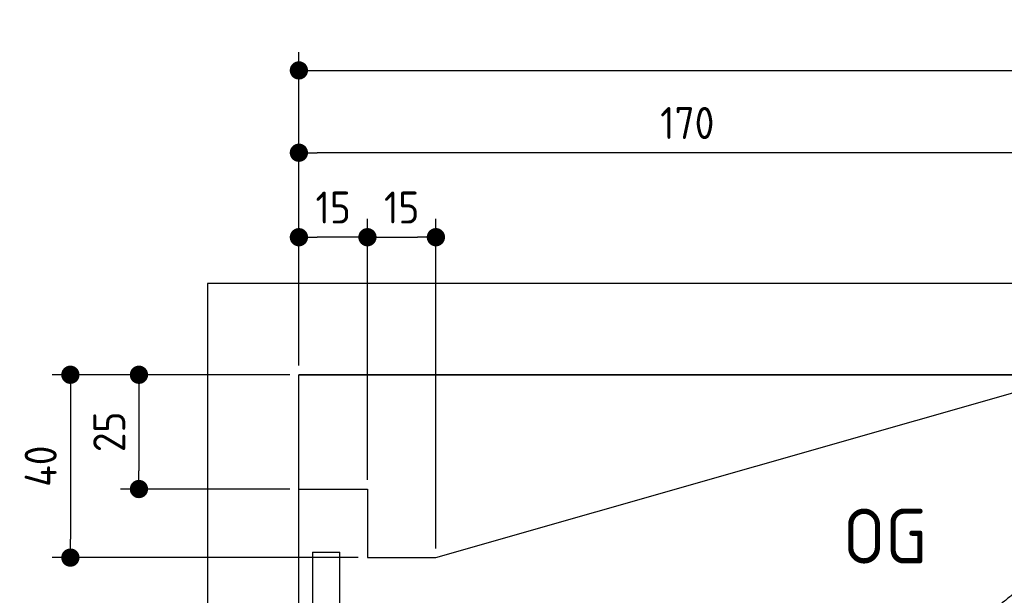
# Model space of a CAD drawing. Header units: millimetres. Extents: x -411 to 6777, y 0 to 6127.
# Tile 3 of 6: x -411 to 1744, y 4868 to 6127. Entities that reach past the tile are written whole.
import ezdxf

# ---------------------------------------------------------------- set-up
doc = ezdxf.new("R2010")
doc.units = ezdxf.units.MM
doc.layers.add('4', color=3, linetype='Continuous')
for name, color, linetype, lineweight in [('car', 10, 'Continuous', 25), ('Freiraum', 7, 'Continuous', 25), ('Ständer hinten', 7, 'Continuous', 25)]:
    doc.layers.add(name, color=color, linetype=linetype, lineweight=lineweight)
doc.styles.get("Standard").update_dxf_attribs({"font": 'ISOCP.SHX'})
doc.dimstyles.new('GEN-ISO', dxfattribs={"dimscale": 20, "dimtxt": 3.5, "dimasz": 2, "dimexe": 2, "dimexo": 1, "dimgap": 1.5, "dimtad": 1, "dimdec": 1, "dimlfac": 0.1, "dimdsep": 46, "dimtxsty": 'STANDARD', "dimblk": 'PUNKT', "dimcen": 2, "dimclrd": 256, "dimclre": 256, "dimclrt": 2, "dimadec": 0, "dimazin": 0, "dimtp": 0.1, "dimtm": 0.1, "dimtfac": 0.71, "dimtdec": 1, "dimtmove": 2, "dimatfit": 3, "dimldrblk": 'PUNKT', "dimfxl": 2, "dimtolj": 1, "dimarcsym": 0})

# ---------------------------------------------------------------- blocks, each defined once
blk = doc.blocks.new('PUNKT')
at = {"layer": '4', "color": 0, "linetype": 'ByBlock'}
blk.add_line((-0.5, 0), (-1, 0), dxfattribs=at)
at = {"layer": '4', "color": 0, "linetype": 'ByBlock', "const_width": 0.5}
blk.add_lwpolyline([(-0.25, 0, 1), (0.25, 0, 1)], format="xyb", close=True, dxfattribs=at)
blk = doc.blocks.new('*D150')
at = {"layer": '4', "lineweight": -2, "transparency": 16777216}
for p, q in [((200, 5370), (200, 6055.8)), ((5700, 5520.9), (5700, 6055.8)), ((240, 6015.8), (5660, 6015.8))]:
    blk.add_line(p, q, dxfattribs=at)
at = {"layer": 'Defpoints', "color": 0, "transparency": 16777216}
for p in [(5700, 6015.8), (5700, 5500.9), (200, 5350)]:
    blk.add_point(p, dxfattribs=at)
at = {"layer": '4', "lineweight": -2, "transparency": 16777216, "xscale": 40, "yscale": 40, "zscale": 40, "rotation": 180}
blk.add_blockref('PUNKT', (200, 6015.8), dxfattribs=at)
at = {"layer": '4', "lineweight": -2, "transparency": 16777216, "xscale": 40, "yscale": 40, "zscale": 40}
blk.add_blockref('PUNKT', (5700, 6015.8), dxfattribs=at)
at = {"layer": '4', "color": 2, "transparency": 16777216, "insert": (2950, 6080.8), "char_height": 70, "attachment_point": 5}
blk.add_mtext('550', dxfattribs=at)
blk = doc.blocks.new('Car')
at = {"layer": 'car'}
for points, degree in [([(1634.2, 4803.7), (1669.9, 4800.2), (1969.8, 5051.8), (2147.3, 5162.4)], 3), ([(1930.1, 5057.4), (1849.6, 4996.2), (1748, 4911.8), (1619.6, 4805.4), (1625.6, 4803.6)], 4)]:
    blk.add_open_spline(points, degree=degree, dxfattribs=at)
blk = doc.blocks.new('_Dot')
at = {"color": 0, "linetype": 'ByBlock', "lineweight": -2}
blk.add_line((-0.5, 0), (-1, 0), dxfattribs=at)
at = {"color": 0, "linetype": 'ByBlock', "const_width": 0.5}
blk.add_lwpolyline([(-0.25, 0, 1), (0.25, 0, 1)], format="xyb", close=True, dxfattribs=at)
blk = doc.blocks.new('*D156')
at = {"layer": '4', "lineweight": -2, "transparency": 16777216}
for p, q in [((200, 5370), (200, 5875.7)), ((1899.7, 5370), (1899.7, 5875.7)), ((1859.7, 5835.7), (240, 5835.7))]:
    blk.add_line(p, q, dxfattribs=at)
at = {"layer": 'Defpoints', "color": 0, "transparency": 16777216}
for p in [(200, 5835.7), (200, 5350), (1899.7, 5350)]:
    blk.add_point(p, dxfattribs=at)
at = {"layer": '4', "lineweight": -2, "transparency": 16777216, "xscale": 40, "yscale": 40, "zscale": 40, "rotation": 180}
blk.add_blockref('_Dot', (200, 5835.7), dxfattribs=at)
at = {"layer": '4', "lineweight": -2, "transparency": 16777216, "xscale": 40, "yscale": 40, "zscale": 40}
blk.add_blockref('_Dot', (1899.7, 5835.7), dxfattribs=at)
at = {"layer": '4', "color": 2, "transparency": 16777216, "insert": (1049.8, 5900.7), "char_height": 70, "attachment_point": 5}
blk.add_mtext('170', dxfattribs=at)
blk = doc.blocks.new('*D157')
at = {"layer": '4', "lineweight": -2, "transparency": 16777216}
for p, q in [((200, 5370), (200, 5690.9)), ((350, 5120), (350, 5690.9)), ((310, 5650.9), (240, 5650.9))]:
    blk.add_line(p, q, dxfattribs=at)
at = {"layer": 'Defpoints', "color": 0, "transparency": 16777216}
for p in [(200, 5650.9), (200, 5350), (350, 5100)]:
    blk.add_point(p, dxfattribs=at)
at = {"layer": '4', "lineweight": -2, "transparency": 16777216, "xscale": 40, "yscale": 40, "zscale": 40, "rotation": 180}
blk.add_blockref('_Dot', (200, 5650.9), dxfattribs=at)
at = {"layer": '4', "lineweight": -2, "transparency": 16777216, "xscale": 40, "yscale": 40, "zscale": 40}
blk.add_blockref('_Dot', (350, 5650.9), dxfattribs=at)
at = {"layer": '4', "color": 2, "transparency": 16777216, "insert": (275, 5715.9), "char_height": 70, "attachment_point": 5}
blk.add_mtext('15', dxfattribs=at)
blk = doc.blocks.new('*D158')
at = {"layer": '4', "lineweight": -2, "transparency": 16777216}
for p, q in [((180, 5350), (-340, 5350)), ((-300, 5310), (-300, 4990)), ((330, 4950), (-340, 4950))]:
    blk.add_line(p, q, dxfattribs=at)
at = {"layer": 'Defpoints', "color": 0, "transparency": 16777216}
for p in [(200, 5350), (-300, 4950), (350, 4950)]:
    blk.add_point(p, dxfattribs=at)
at = {"layer": '4', "lineweight": -2, "transparency": 16777216, "xscale": 40, "yscale": 40, "zscale": 40}
for p, rotation in [((-300, 5350), 90), ((-300, 4950), 270)]:
    blk.add_blockref('_Dot', p, dxfattribs=dict(at, rotation=rotation))
at = {"layer": '4', "color": 2, "transparency": 16777216, "insert": (-365, 5150), "char_height": 70, "attachment_point": 5, "rotation": 90}
blk.add_mtext('40', dxfattribs=at)
blk = doc.blocks.new('*D159')
at = {"layer": '4', "lineweight": -2, "transparency": 16777216}
for p, q in [((180, 5350), (-190, 5350)), ((-150, 5310), (-150, 5140)), ((180, 5100), (-190, 5100))]:
    blk.add_line(p, q, dxfattribs=at)
at = {"layer": 'Defpoints', "color": 0, "transparency": 16777216}
for p in [(200, 5350), (-150, 5100), (200, 5100)]:
    blk.add_point(p, dxfattribs=at)
at = {"layer": '4', "lineweight": -2, "transparency": 16777216, "xscale": 40, "yscale": 40, "zscale": 40}
for p, rotation in [((-150, 5350), 90), ((-150, 5100), 270)]:
    blk.add_blockref('_Dot', p, dxfattribs=dict(at, rotation=rotation))
at = {"layer": '4', "color": 2, "transparency": 16777216, "insert": (-215, 5225), "char_height": 70, "attachment_point": 5, "rotation": 90}
blk.add_mtext('25', dxfattribs=at)
blk = doc.blocks.new('*D160')
at = {"layer": '4', "lineweight": -2, "transparency": 16777216}
for p, q in [((350, 5120), (350, 5690.9)), ((499.8, 4970), (499.8, 5690.9)), ((390, 5650.9), (459.8, 5650.9))]:
    blk.add_line(p, q, dxfattribs=at)
at = {"layer": 'Defpoints', "color": 0, "transparency": 16777216}
for p in [(499.8, 5650.9), (350, 5100), (499.8, 4950)]:
    blk.add_point(p, dxfattribs=at)
at = {"layer": '4', "lineweight": -2, "transparency": 16777216, "xscale": 40, "yscale": 40, "zscale": 40, "rotation": 180}
blk.add_blockref('_Dot', (350, 5650.9), dxfattribs=at)
at = {"layer": '4', "lineweight": -2, "transparency": 16777216, "xscale": 40, "yscale": 40, "zscale": 40}
blk.add_blockref('_Dot', (499.8, 5650.9), dxfattribs=at)
at = {"layer": '4', "color": 2, "transparency": 16777216, "insert": (424.9, 5715.9), "char_height": 70, "attachment_point": 5}
blk.add_mtext('15', dxfattribs=at)
blk = doc.blocks.new('Ständer hinten')
at = {"layer": 'Ständer hinten'}
for p, q in [((229.9, 4962), (229.9, 1948.6)), ((229.9, 4962), (289.9, 4962)), ((289.9, 1950), (289.9, 4962))]:
    blk.add_line(p, q, dxfattribs=at)
blk = doc.blocks.new('Gebäude_340_GT175')
for p, q in [((5900, 5550), (0, 5550)), ((0, 5550), (0, 0)), ((5700, 5350), (200, 5350)), ((200, 200), (200, 5350)), ((200, 5350), (5700, 5350))]:
    blk.add_line(p, q)
at = {"layer": 'Freiraum'}
blk.add_lwpolyline([(200, 5100), (350, 5100), (350, 4950), (499.8, 4950), (1900, 5350)], dxfattribs=at)

msp = doc.modelspace()

# ---------------------------------------------------------------- block references
msp.add_blockref('Gebäude_340_GT175', (0, 0))
at = {"layer": 'car', "rotation": 359.4752422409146}
msp.add_blockref('Car', (0, 0), dxfattribs=at)
at = {"layer": 'Ständer hinten'}
msp.add_blockref('Ständer hinten', (0, 0), dxfattribs=at)

# ---------------------------------------------------------------- texts
msp.add_text('OG', height=120).set_placement((1390.46, 4937))

# ---------------------------------------------------------------- dimensions: what is measured, and where the dimension line sits
at = {"layer": '4'}
for base, p1, p2, override, picture, middle in [((5700, 6015.8), (200, 5350), (5700, 5500.88), {"dimtdec": 3, "dimtolj": 0}, '*D150', (2950, 6080.8)), ((200, 5835.7), (1899.68, 5350), (200, 5350), {"dimblk1": 'Dot', "dimblk2": 'Dot', "dimsah": 1, "dimtdec": 3, "dimtolj": 0}, '*D156', (1049.84, 5900.7)), ((200, 5650.88), (349.97, 5100), (200, 5350), {"dimblk1": 'Dot', "dimblk2": 'Dot', "dimsah": 1, "dimtdec": 3, "dimtolj": 0}, '*D157', (274.99, 5715.88)), ((499.76, 5650.88), (349.97, 5100), (499.76, 4950), {"dimblk1": 'Dot', "dimblk2": 'Dot', "dimsah": 1, "dimtdec": 3, "dimtolj": 0}, '*D160', (424.87, 5715.88))]:
    dim = msp.add_linear_dim(base=base, p1=p1, p2=p2, dimstyle='GEN-ISO', override=override, dxfattribs=at)
    dim.commit()
    dim.dimension.update_dxf_attribs({"geometry": picture, "text_midpoint": middle})
for base, p2, picture, middle in [((-300, 4950), (350, 4950), '*D158', (-365, 5150)), ((-150, 5100), (200, 5100), '*D159', (-215.01, 5225))]:
    dim = msp.add_linear_dim(base=base, p1=(200, 5350), p2=p2, angle=90, dimstyle='GEN-ISO', override={"dimblk1": 'Dot', "dimblk2": 'Dot', "dimsah": 1, "dimtdec": 3, "dimtolj": 0}, dxfattribs=at)
    dim.commit()
    dim.dimension.update_dxf_attribs({"geometry": picture, "text_midpoint": middle})

doc.saveas('drawing.dxf')
